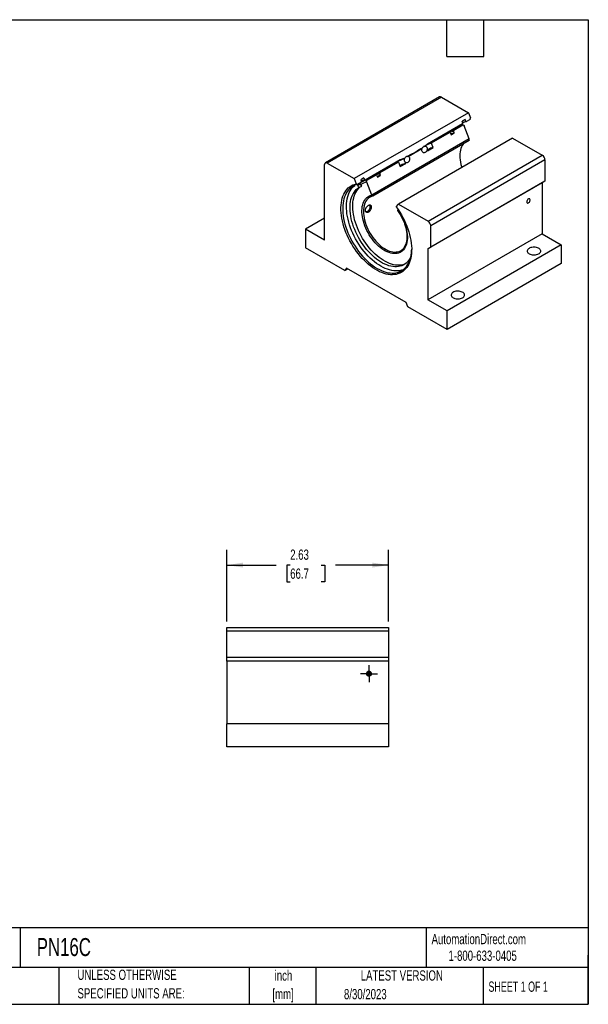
# Model space of a CAD drawing. Header units: inches. Extents: x 0.5 to 21.5, y 0.5 to 16.5.
# Tile 2 of 2: x 12.3 to 21.5, y 0.5 to 16.5. Entities that reach past the tile are written whole.
import ezdxf

# ---------------------------------------------------------------- set-up
doc = ezdxf.new("R2010")
doc.units = ezdxf.units.IN
doc.header["$LTSCALE"] = 2
doc.header["$MEASUREMENT"] = 0
doc.linetypes.add('CENTERX2', pattern=[0.8, 0.5, -0.1, 0.1, -0.1])
doc.layers.add('CENTER', color=40, linetype='CENTERX2')
doc.layers.add('DIMENSIONS', color=140, linetype='Continuous', lineweight=25)
doc.layers.add('TEXT', color=140, linetype='Continuous', lineweight=25)
doc.styles.add('SLDTEXTSTYLE0', font='TXT', dxfattribs={"width": 0.7})
doc.styles.add('SLDTEXTSTYLE1', font='TXT', dxfattribs={"width": 0.65})
doc.dimstyles.new('SLDDIMSTYLE1', dxfattribs={"dimtxt": 0.169922, "dimasz": 0.26, "dimexe": 0, "dimexo": 0.0625, "dimgap": 0.04248, "dimtad": 0, "dimtih": 1, "dimtoh": 1, "dimrnd": 1e-09, "dimzin": 12, "dimdsep": 46, "dimtxsty": 'SLDTEXTSTYLE0', "dimsah": 1, "dimcen": 0.09, "dimadec": 0, "dimazin": 3, "dimtfac": 1, "dimtofl": 0, "dimtmove": 0, "dimatfit": 3, "dimfxl": 0, "dimfrac": 2, "dimtolj": 1, "dimtzin": 12, "dimarcsym": 0})

# ---------------------------------------------------------------- blocks, each defined once
blk = doc.blocks.new('SW_NOTE_0')
at = {"layer": 'TEXT', "color": 0, "char_height": 0.1667, "attachment_point": 2, "style": 'SLDTEXTSTYLE0'}
for s, insert in [('inch', (0.25, 0.215)), ('[mm]', (0.244, -0.086))]:
    blk.add_mtext(s, dxfattribs=dict(at, insert=insert))
blk = doc.blocks.new('SW_NOTE_0_1')
at = {"layer": 'TEXT', "color": 0, "char_height": 0.16667, "attachment_point": 1, "style": 'SLDTEXTSTYLE0'}
for s, insert in [('UNLESS OTHERWISE', (0, 0.215)), ('SPECIFIED UNITS ARE:', (0, -0.086))]:
    blk.add_mtext(s, dxfattribs=dict(at, insert=insert))
blk = doc.blocks.new('_D_8')
at = {"layer": 'DIMENSIONS'}
for p, q in [((15.627, 6.723), (15.627, 7.887)), ((18.252, 6.723), (18.252, 7.887)), ((15.627, 7.637), (16.425, 7.637)), ((16.655, 7.637), (16.598, 7.637)), ((16.598, 7.637), (16.598, 7.367)), ((17.16, 7.637), (17.217, 7.637)), ((17.217, 7.637), (17.217, 7.367)), ((18.252, 7.637), (17.391, 7.637)), ((16.598, 7.367), (16.655, 7.367)), ((17.217, 7.367), (17.16, 7.367))]:
    blk.add_line(p, q, dxfattribs=at)
for points in [[(15.627, 7.637), (15.887, 7.597), (15.887, 7.677)], [(18.252, 7.637), (17.992, 7.677), (17.992, 7.597)]]:
    blk.add_solid(points, dxfattribs=at)
at = {"layer": 'DIMENSIONS', "char_height": 0.1667, "attachment_point": 1, "style": 'SLDTEXTSTYLE0'}
for s, insert in [('2.63', (16.655, 7.89)), ('66.7', (16.655, 7.582))]:
    blk.add_mtext(s, dxfattribs=dict(at, insert=insert))
blk = doc.blocks.new('SW_CENTERMARKSYMBOL_1')
at = {"layer": 'CENTER', "color": 0}
for p, q in [((-0.1, 0), (-0.1395, 0)), ((0, 0), (-0.1, 0)), ((0, 0.1), (0, 0.1395)), ((0, 0), (0, 0.1)), ((0, 0), (0, -0.1)), ((0, 0), (0.1, 0)), ((0.1, 0), (0.1395, 0)), ((0, -0.1), (0, -0.1395))]:
    blk.add_line(p, q, dxfattribs=at)

msp = doc.modelspace()

# ---------------------------------------------------------------- linework, layer by layer
for p, q in [((19.0833, 15.2451), (17.2271, 14.1736)), ((19.1133, 15.2422), (17.2571, 14.1706)), ((19.1133, 15.2422), (19.5523, 14.9888)), ((19.5523, 14.9888), (17.6961, 13.9172)), ((19.5523, 14.9888), (19.5852, 14.9038)), ((19.5782, 14.8774), (19.5852, 14.9038)), ((19.4553, 14.8065), (18.8879, 14.4789)), ((19.3161, 14.7075), (19.4612, 14.7913)), ((19.4968, 14.878), (19.4473, 14.8494)), ((19.4599, 14.8169), (19.4473, 14.8494)), ((19.4553, 14.8065), (19.4599, 14.8169)), ((19.4593, 14.8185), (19.4714, 14.8283)), ((19.5659, 14.563), (19.4842, 14.7735)), ((19.5094, 14.8455), (19.4968, 14.878)), ((19.5094, 14.8455), (19.5189, 14.8432)), ((19.5782, 14.8774), (19.5189, 14.8432)), ((19.5659, 14.563), (17.9802, 13.6476)), ((19.5657, 14.5629), (17.9803, 13.6477)), ((20.2688, 14.5751), (18.4127, 13.5036)), ((18.9513, 14.4969), (19.2451, 14.6665)), ((19.2615, 14.6587), (19.2451, 14.6665)), ((19.2615, 14.6587), (19.2721, 14.6315)), ((19.2721, 14.6315), (19.3212, 14.6599)), ((19.3161, 14.7075), (19.3107, 14.687)), ((19.3212, 14.6599), (19.3107, 14.687)), ((20.2688, 14.5751), (20.752, 14.2962)), ((19.5633, 14.537), (17.9983, 13.6336)), ((18.5697, 14.2766), (18.7933, 14.4057)), ((18.8392, 14.4408), (18.8212, 14.4374)), ((18.828, 14.4391), (18.8879, 14.4789)), ((18.8529, 14.4401), (18.8544, 14.441)), ((18.8602, 14.4382), (18.8544, 14.441)), ((18.8871, 14.369), (18.9762, 14.4205)), ((18.9513, 14.4969), (18.9493, 14.4896)), ((18.9762, 14.4205), (18.9493, 14.4896)), ((18.4406, 14.2207), (18.5038, 14.2519)), ((18.5086, 14.2414), (18.5067, 14.2341)), ((18.5086, 14.2414), (18.5101, 14.2422)), ((18.5559, 14.2772), (18.5379, 14.2738)), ((18.8355, 14.3423), (18.8375, 14.3426)), ((18.8805, 14.3858), (18.8871, 14.369)), ((18.8986, 14.3922), (18.8818, 14.3825)), ((18.8959, 13.2246), (20.752, 14.2962)), ((17.2147, 12.9189), (17.2147, 14.1461)), ((17.2571, 14.1706), (17.6961, 13.9172)), ((18.4406, 14.2207), (17.871, 13.8919)), ((18.1179, 14.0158), (18.4117, 14.1854)), ((18.4176, 14.1827), (18.4117, 14.1854)), ((18.4176, 14.1827), (18.4444, 14.1135)), ((18.456, 14.1367), (18.4392, 14.127)), ((18.4444, 14.1135), (18.5335, 14.1649)), ((18.5069, 14.2335), (18.5067, 14.2341)), ((18.5335, 14.1649), (18.527, 14.1817)), ((18.5523, 14.1787), (18.5542, 14.1791)), ((20.7944, 14.2227), (18.9383, 13.1511)), ((20.7944, 14.2227), (20.7944, 13.8748)), ((17.851, 13.9279), (17.8015, 13.8993)), ((17.851, 13.9279), (17.8625, 13.8982)), ((17.9018, 13.8911), (18.0469, 13.9748)), ((18.0633, 13.967), (18.0469, 13.9748)), ((18.0633, 13.967), (18.0739, 13.9398)), ((18.0739, 13.9398), (18.123, 13.9682)), ((18.1179, 14.0158), (18.1125, 13.9953)), ((18.123, 13.9682), (18.1125, 13.9953)), ((17.6961, 13.9172), (17.7291, 13.8323)), ((17.7291, 13.8323), (17.7503, 13.8222)), ((17.8116, 13.8576), (17.7503, 13.8222)), ((17.7978, 13.8296), (17.754, 13.8043)), ((17.7728, 13.7722), (17.754, 13.8043)), ((17.7728, 13.7722), (17.8166, 13.7975)), ((17.8166, 13.7975), (17.7978, 13.8296)), ((17.8015, 13.8993), (17.813, 13.8696)), ((17.8116, 13.8576), (17.813, 13.8696)), ((17.8683, 13.8913), (17.8124, 13.859)), ((17.8625, 13.8982), (17.871, 13.8919)), ((17.9802, 13.6476), (17.8985, 13.8581)), ((20.7502, 13.8493), (18.8941, 12.7778)), ((20.7944, 13.8748), (18.9383, 12.8033)), ((20.7944, 13.8748), (20.7502, 13.8493)), ((20.7502, 13.8493), (20.7502, 13.0209)), ((18.3797, 13.4567), (18.4127, 13.5036)), ((18.4127, 13.5036), (18.8959, 13.2246)), ((18.4073, 13.4175), (18.3991, 13.4058)), ((17.2147, 13.2761), (16.9053, 13.0975)), ((18.9383, 12.8033), (18.9383, 13.1511)), ((16.9053, 13.0975), (16.9053, 12.7913)), ((17.2147, 12.9189), (16.9053, 13.0975)), ((20.7502, 13.0209), (18.8941, 11.9494)), ((20.7502, 13.0209), (21.0596, 12.8423)), ((18.8941, 12.7778), (18.9383, 12.8033)), ((21.0596, 12.8423), (19.2034, 11.7708)), ((21.0596, 12.8423), (21.0596, 12.5361)), ((17.5446, 12.4222), (16.9053, 12.7913)), ((18.8941, 12.7778), (18.8941, 11.9494)), ((21.0596, 12.5361), (19.2034, 11.4646)), ((17.5711, 12.46), (17.5446, 12.4222)), ((17.5446, 12.4222), (17.5906, 12.4488)), ((18.5377, 11.902), (17.5711, 12.46)), ((18.5642, 11.8336), (18.5377, 11.902)), ((19.2034, 11.7708), (18.8941, 11.9494)), ((19.2034, 11.4646), (18.5642, 11.8336)), ((19.2034, 11.4646), (19.2034, 11.7708)), ((15.6274, 6.6229), (18.2524, 6.6229)), ((15.6274, 6.5629), (15.6274, 6.6229)), ((18.2524, 6.5629), (15.6274, 6.5629)), ((15.6274, 6.1369), (15.6274, 6.5629)), ((18.2524, 6.6229), (18.2524, 6.5629)), ((18.2524, 6.5629), (18.2524, 6.1369)), ((18.2524, 6.1369), (15.6274, 6.1369)), ((15.6274, 6.0744), (15.6274, 6.1369)), ((18.2524, 6.1369), (18.2524, 6.0744)), ((18.2524, 6.0744), (15.6274, 6.0744)), ((15.6274, 6.0744), (15.6274, 5.0599)), ((18.2524, 6.0744), (18.2524, 5.0599)), ((17.9631, 5.8748), (17.9721, 5.8748)), ((17.9721, 5.869), (17.9631, 5.869)), ((17.9751, 5.8748), (17.9721, 5.8748)), ((17.9721, 5.869), (17.9751, 5.869)), ((15.6274, 4.6849), (15.6274, 5.0599)), ((18.2524, 5.0599), (15.6274, 5.0599)), ((18.2524, 5.0599), (18.2524, 4.6849)), ((18.2524, 4.6849), (15.6274, 4.6849))]:
    msp.add_line(p, q)
at = {"flags": 128}
for points in [[(19.4287, 14.7878), (19.4294, 14.7885), (19.4348, 14.7946)], [(19.4556, 14.828), (19.4805, 14.8376), (19.5094, 14.8455)], [(19.209, 14.6643), (19.2086, 14.664), (19.1928, 14.6522)], [(19.3212, 14.6599), (19.2933, 14.6533), (19.2672, 14.6441)], [(19.4741, 14.4856), (19.4655, 14.4755), (19.4513, 14.4551), (19.4391, 14.4324), (19.429, 14.4075), (19.4212, 14.3804), (19.4155, 14.3514), (19.4121, 14.3207), (19.411, 14.2885), (19.4122, 14.255), (19.4156, 14.2203), (19.4214, 14.1848), (19.4293, 14.1486), (19.4395, 14.112), (19.4436, 14.0987)], [(18.0109, 13.9726), (18.0104, 13.9723), (17.9946, 13.9605)], [(18.123, 13.9682), (18.0951, 13.9616), (18.069, 13.9524)], [(18.3797, 13.4567), (18.4088, 13.4153), (18.4365, 13.3726), (18.4626, 13.3289), (18.4872, 13.2842), (18.5101, 13.2388), (18.5311, 13.1929), (18.5503, 13.1466), (18.5676, 13.1001), (18.5828, 13.0536), (18.596, 13.0072), (18.607, 12.9612), (18.6158, 12.9157), (18.6225, 12.871), (18.6269, 12.8271), (18.629, 12.7843), (18.6289, 12.7428), (18.6266, 12.7026), (18.622, 12.664), (18.6151, 12.6271), (18.6061, 12.592), (18.5949, 12.5589), (18.5815, 12.5279), (18.5661, 12.4992), (18.5487, 12.4728), (18.5293, 12.4489), (18.5081, 12.4275), (18.485, 12.4088), (18.4603, 12.3928), (18.434, 12.3795), (18.4062, 12.369), (18.377, 12.3615), (18.3466, 12.3568), (18.3149, 12.355), (18.2823, 12.3562), (18.2488, 12.3602), (18.2145, 12.3672), (18.1796, 12.377), (18.1442, 12.3896), (18.1084, 12.4051), (18.0724, 12.4232), (18.0364, 12.4441), (18.0004, 12.4674), (17.9646, 12.4933), (17.9292, 12.5215), (17.8943, 12.552), (17.86, 12.5846), (17.8265, 12.6193), (17.7939, 12.6558), (17.7622, 12.6941), (17.7318, 12.7339), (17.7026, 12.7752), (17.6748, 12.8178), (17.6485, 12.8614), (17.6238, 12.906), (17.6007, 12.9513), (17.5795, 12.9972), (17.5601, 13.0435), (17.5427, 13.09), (17.5273, 13.1365), (17.5139, 13.1829), (17.5027, 13.2289), (17.4937, 13.2745), (17.4868, 13.3193), (17.4822, 13.3632), (17.4799, 13.4061), (17.4798, 13.4478), (17.4819, 13.4881), (17.4863, 13.5269), (17.493, 13.564), (17.5018, 13.5992), (17.5128, 13.6325), (17.526, 13.6637), (17.5412, 13.6926), (17.5585, 13.7192), (17.5776, 13.7433), (17.5987, 13.765), (17.6216, 13.7839), (17.6461, 13.8002), (17.6723, 13.8138), (17.7, 13.8245), (17.7291, 13.8323)], [(17.7503, 13.8222), (17.7217, 13.8143), (17.6944, 13.8036), (17.6687, 13.7901), (17.6446, 13.7739), (17.6221, 13.7549), (17.6015, 13.7333), (17.5828, 13.7092), (17.566, 13.6827), (17.5512, 13.6539), (17.5386, 13.6228), (17.528, 13.5896), (17.5196, 13.5546), (17.5135, 13.5177), (17.5096, 13.4791), (17.5079, 13.439), (17.5084, 13.3976), (17.5113, 13.355), (17.5164, 13.3115), (17.5237, 13.267), (17.5331, 13.222), (17.5448, 13.1764), (17.5585, 13.1306), (17.5743, 13.0847), (17.5921, 13.0388), (17.6119, 12.9933), (17.6334, 12.9481), (17.6567, 12.9036), (17.6817, 12.86), (17.7082, 12.8173), (17.7361, 12.7757), (17.7654, 12.7355), (17.796, 12.6968), (17.8276, 12.6597), (17.8602, 12.6245), (17.8936, 12.5911), (17.9277, 12.5598), (17.9624, 12.5308), (17.9976, 12.504), (18.033, 12.4796), (18.0685, 12.4578), (18.1041, 12.4386), (18.1395, 12.4221), (18.1746, 12.4083), (18.2093, 12.3973), (18.2435, 12.3891), (18.2769, 12.3839), (18.3095, 12.3815), (18.3411, 12.3821), (18.3716, 12.3856), (18.4009, 12.392), (18.4289, 12.4012), (18.4554, 12.4133), (18.4804, 12.4281), (18.5037, 12.4457), (18.5252, 12.466), (18.5449, 12.4888), (18.5627, 12.5141), (18.5785, 12.5418), (18.5923, 12.5717), (18.6039, 12.6038), (18.6134, 12.6379), (18.6207, 12.6739), (18.6258, 12.7116), (18.6286, 12.751), (18.6292, 12.7735)], [(18.4945, 12.4383), (18.4902, 12.4366), (18.4623, 12.4274), (18.433, 12.421), (18.4024, 12.4175), (18.3708, 12.417), (18.3382, 12.4193), (18.3048, 12.4246), (18.2707, 12.4327), (18.236, 12.4437), (18.2008, 12.4575), (18.1654, 12.474), (18.1299, 12.4932), (18.0943, 12.5151), (18.0589, 12.5394), (18.0238, 12.5662), (17.9891, 12.5953), (17.955, 12.6265), (17.9215, 12.6599), (17.8889, 12.6952), (17.8573, 12.7322), (17.8268, 12.7709), (17.7975, 12.8112), (17.7695, 12.8527), (17.743, 12.8954), (17.718, 12.9391), (17.6947, 12.9835), (17.6732, 13.0287), (17.6535, 13.0742), (17.6357, 13.1201), (17.6199, 13.166), (17.6061, 13.2118), (17.5945, 13.2574), (17.585, 13.3024), (17.5777, 13.3469), (17.5726, 13.3905), (17.5698, 13.433), (17.5692, 13.4744), (17.5709, 13.5145), (17.5748, 13.5531), (17.581, 13.59), (17.5894, 13.6251), (17.5999, 13.6582), (17.6126, 13.6893), (17.6273, 13.7181), (17.6441, 13.7446), (17.6629, 13.7687), (17.6835, 13.7903), (17.7039, 13.8078)], [(18.6163, 12.6508), (18.6097, 12.6366), (18.595, 12.6098), (18.5784, 12.5854), (18.5598, 12.5635), (18.5394, 12.5441), (18.5173, 12.5273), (18.4935, 12.5132), (18.4682, 12.5019), (18.4414, 12.4934), (18.4134, 12.4877), (18.3841, 12.4849), (18.3538, 12.485), (18.3226, 12.4879), (18.2906, 12.4937), (18.2579, 12.5024), (18.2247, 12.5139), (18.1912, 12.5281), (18.1574, 12.545), (18.1236, 12.5646), (18.0898, 12.5866), (18.0562, 12.6111), (18.0231, 12.638), (17.9904, 12.667), (17.9584, 12.6982), (17.9271, 12.7313), (17.8968, 12.7662), (17.8676, 12.8028), (17.8396, 12.8408), (17.8128, 12.8802), (17.7875, 12.9208), (17.7637, 12.9623), (17.7416, 13.0047), (17.7212, 13.0476), (17.7026, 13.091), (17.6859, 13.1346), (17.6712, 13.1783), (17.6586, 13.2219), (17.648, 13.2651), (17.6396, 13.3078), (17.6334, 13.3498), (17.6294, 13.391), (17.6276, 13.431), (17.628, 13.4699), (17.6307, 13.5073), (17.6356, 13.5431), (17.6427, 13.5773), (17.6519, 13.6095), (17.6633, 13.6398), (17.6767, 13.6679), (17.6922, 13.6937), (17.7096, 13.7171), (17.7289, 13.7381), (17.75, 13.7565), (17.7728, 13.7722), (17.7728, 13.7722)], [(18.5245, 12.5324), (18.512, 12.5272), (18.4853, 12.5187), (18.4572, 12.513), (18.428, 12.5102), (18.3977, 12.5103), (18.3664, 12.5132), (18.3344, 12.5191), (18.3018, 12.5277), (18.2686, 12.5392), (18.235, 12.5534), (18.2013, 12.5703), (18.1674, 12.5899), (18.1336, 12.6119), (18.1001, 12.6365), (18.0669, 12.6633), (18.0342, 12.6924), (18.0022, 12.7235), (17.971, 12.7566), (17.9407, 12.7915), (17.9114, 12.8281), (17.8834, 12.8661), (17.8567, 12.9055), (17.8313, 12.9461), (17.8076, 12.9876), (17.7854, 13.03), (17.765, 13.0729), (17.7465, 13.1163), (17.7298, 13.16), (17.7151, 13.2036), (17.7024, 13.2472), (17.6919, 13.2904), (17.6835, 13.3331), (17.6772, 13.3751), (17.6732, 13.4163), (17.6714, 13.4563), (17.6719, 13.4952), (17.6745, 13.5326), (17.6794, 13.5684), (17.6865, 13.6026), (17.6957, 13.6348), (17.7071, 13.6651), (17.7206, 13.6932), (17.736, 13.719), (17.7535, 13.7424), (17.7728, 13.7634), (17.7938, 13.7818), (17.8166, 13.7975)], [(17.787, 13.8423), (17.7942, 13.8475), (17.7947, 13.8478)], [(17.8087, 13.8807), (17.8339, 13.8904), (17.8625, 13.8982)], [(18.3991, 13.4058), (18.4222, 13.3725), (18.4439, 13.338), (18.464, 13.3025), (18.4825, 13.2662), (18.4992, 13.2294), (18.514, 13.1923), (18.5268, 13.155), (18.5376, 13.1179), (18.5462, 13.0811), (18.5527, 13.0449), (18.5569, 13.0095), (18.5589, 12.9751), (18.5587, 12.9419), (18.5562, 12.9102), (18.5515, 12.88), (18.5445, 12.8517), (18.5354, 12.8253), (18.5242, 12.8011), (18.511, 12.7792), (18.4957, 12.7596), (18.4787, 12.7426), (18.4598, 12.7283), (18.4393, 12.7166), (18.4173, 12.7078), (18.3939, 12.7018), (18.3693, 12.6987), (18.3435, 12.6985), (18.3169, 12.7012), (18.2894, 12.7069), (18.2613, 12.7153), (18.2328, 12.7266), (18.2041, 12.7406), (18.1752, 12.7573), (18.1464, 12.7765), (18.1179, 12.7981), (18.0899, 12.822), (18.0624, 12.8481), (18.0357, 12.8762), (18.01, 12.9061), (17.9853, 12.9377), (17.9619, 12.9707), (17.9399, 13.0049), (17.9194, 13.0402), (17.9006, 13.0763), (17.8835, 13.1131), (17.8683, 13.1501), (17.8551, 13.1874), (17.8438, 13.2246), (17.8347, 13.2614), (17.8278, 13.2978), (17.8231, 13.3334), (17.8206, 13.368), (17.8203, 13.4015), (17.8224, 13.4336), (17.8266, 13.4641), (17.8331, 13.4928), (17.8417, 13.5196), (17.8525, 13.5443), (17.8653, 13.5668), (17.8801, 13.5868), (17.8968, 13.6044), (17.9152, 13.6193), (17.9354, 13.6316), (17.9571, 13.641), (17.9802, 13.6476)], [(18.3993, 13.4059), (18.4224, 13.3726), (18.4441, 13.3381), (18.4642, 13.3026), (18.4827, 13.2663), (18.4994, 13.2295), (18.5142, 13.1924), (18.527, 13.1551), (18.5377, 13.118), (18.5464, 13.0812), (18.5528, 13.045), (18.5571, 13.0096), (18.5591, 12.9752), (18.5589, 12.942), (18.5564, 12.9103), (18.5516, 12.8801), (18.5447, 12.8518), (18.5356, 12.8254), (18.5244, 12.8012), (18.5111, 12.7793), (18.4959, 12.7597), (18.4788, 12.7427), (18.46, 12.7284), (18.4395, 12.7167), (18.4175, 12.7079), (18.3941, 12.7019), (18.3695, 12.6988), (18.3437, 12.6986), (18.317, 12.7013), (18.2896, 12.707), (18.2615, 12.7154), (18.233, 12.7267), (18.2042, 12.7407), (18.1754, 12.7574), (18.1466, 12.7766), (18.1181, 12.7982), (18.09, 12.8221), (18.0626, 12.8482), (18.0359, 12.8763), (18.0102, 12.9062), (17.9855, 12.9378), (17.9621, 12.9708), (17.9401, 13.005), (17.9196, 13.0403), (17.9008, 13.0764), (17.8837, 13.1132), (17.8685, 13.1503), (17.8552, 13.1875), (17.844, 13.2247), (17.8349, 13.2615), (17.828, 13.2979), (17.8233, 13.3335), (17.8208, 13.3681), (17.8205, 13.4016), (17.8225, 13.4337), (17.8268, 13.4642), (17.8332, 13.4929), (17.8419, 13.5197), (17.8526, 13.5444), (17.8655, 13.5669), (17.8802, 13.5869), (17.8969, 13.6045), (17.9154, 13.6194), (17.9355, 13.6317), (17.9572, 13.6411), (17.9803, 13.6477)], [(17.9983, 13.6336), (17.9755, 13.6269), (17.9542, 13.6173), (17.9345, 13.6049), (17.9166, 13.5898), (17.9004, 13.572), (17.8862, 13.5517), (17.8741, 13.529), (17.864, 13.504), (17.8561, 13.4769), (17.8505, 13.448), (17.8471, 13.4173), (17.846, 13.385), (17.8471, 13.3515), (17.8506, 13.3168), (17.8563, 13.2813), (17.8643, 13.2451), (17.8744, 13.2085), (17.8867, 13.1718), (17.9009, 13.1351), (17.9171, 13.0987), (17.9352, 13.0628), (17.9549, 13.0277), (17.9762, 12.9936), (17.999, 12.9607), (18.0231, 12.9292), (18.0483, 12.8994), (18.0745, 12.8714), (18.1016, 12.8453), (18.1292, 12.8215), (18.1573, 12.8), (18.1857, 12.781), (18.2142, 12.7645), (18.2426, 12.7508), (18.2707, 12.7398), (18.2984, 12.7317), (18.3254, 12.7265), (18.3516, 12.7243), (18.3768, 12.725), (18.4009, 12.7287), (18.4237, 12.7353), (18.445, 12.7447), (18.4648, 12.757), (18.4828, 12.7721), (18.499, 12.7898), (18.5133, 12.81), (18.5255, 12.8327), (18.5347, 12.8549)], [(20.5266, 13.5226), (20.5345, 13.5285), (20.5417, 13.5365), (20.5477, 13.5459), (20.552, 13.5561), (20.5543, 13.5662), (20.5543, 13.5754), (20.552, 13.5829), (20.5477, 13.5882), (20.5417, 13.5907), (20.5345, 13.5904), (20.5266, 13.5871), (20.5188, 13.5813), (20.5115, 13.5733), (20.5055, 13.5638), (20.5012, 13.5536), (20.499, 13.5435), (20.499, 13.5343), (20.5012, 13.5268), (20.5055, 13.5216), (20.5115, 13.519), (20.5188, 13.5194), (20.5266, 13.5226)], [(20.5403, 12.6956), (20.5545, 12.6887), (20.5705, 12.6833), (20.5879, 12.6795), (20.6061, 12.6775), (20.6246, 12.6773), (20.643, 12.6789), (20.6606, 12.6822), (20.677, 12.6872), (20.6916, 12.6938), (20.7042, 12.7017), (20.7143, 12.7107), (20.7215, 12.7205), (20.7258, 12.7309), (20.727, 12.7416), (20.725, 12.7523), (20.72, 12.7626), (20.712, 12.7722), (20.7013, 12.781), (20.6882, 12.7886), (20.673, 12.7947), (20.6563, 12.7994), (20.6384, 12.8023), (20.62, 12.8034), (20.6015, 12.8027), (20.5834, 12.8003), (20.5664, 12.7961), (20.5508, 12.7902), (20.5371, 12.783), (20.5258, 12.7745), (20.5171, 12.7651), (20.5113, 12.7549), (20.5085, 12.7443), (20.5089, 12.7336), (20.5124, 12.7231), (20.519, 12.7131), (20.5284, 12.7038), (20.5403, 12.6956)], [(19.3029, 11.9813), (19.3171, 11.9744), (19.3331, 11.969), (19.3504, 11.9652), (19.3686, 11.9631), (19.3872, 11.9629), (19.4055, 11.9645), (19.4231, 11.9679), (19.4395, 11.9729), (19.4542, 11.9794), (19.4668, 11.9873), (19.4768, 11.9963), (19.4841, 12.0062), (19.4884, 12.0166), (19.4896, 12.0273), (19.4876, 12.0379), (19.4826, 12.0482), (19.4746, 12.0579), (19.4638, 12.0666), (19.4507, 12.0742), (19.4356, 12.0804), (19.4188, 12.085), (19.401, 12.0879), (19.3825, 12.0891), (19.364, 12.0884), (19.346, 12.0859), (19.3289, 12.0817), (19.3133, 12.0759), (19.2997, 12.0686), (19.2883, 12.0602), (19.2796, 12.0507), (19.2738, 12.0405), (19.2711, 12.03), (19.2715, 12.0192), (19.275, 12.0087), (19.2815, 11.9987), (19.2909, 11.9895), (19.3029, 11.9813)]]:
    msp.add_lwpolyline(points, dxfattribs=at)
msp.add_circle((17.9361, 5.8719), 0.0395)
for centre, radius, start, end in [((19.0957, 15.2176), 0.0302, 54.38242, 114.30712), ((19.507, 14.5221), 0.273, 99.65124, 115.28855), ((19.4015, 14.7572), 0.041, 42.01988, 52.66708), ((19.5767, 14.5757), 0.2737, 102.19124, 115.74833), ((19.2908, 14.3974), 0.273, 99.65124, 115.28855), ((19.356, 14.4232), 0.2677, 99.75657, 114.77535), ((19.3619, 14.4384), 0.273, 99.65124, 115.28855), ((18.993, 14.2288), 0.2644, 99.50339, 126.70905), ((18.9968, 14.2286), 0.2721, 99.63629, 116.94217), ((19.0185, 14.1838), 0.2404, 100.13171, 119.8937), ((18.5546, 13.9713), 0.2739, 99.66643, 113.73405), ((20.7023, 14.2185), 0.0922, 2.60548, 57.39452), ((17.2406, 14.1503), 0.0262, 50.79671, 189.21404), ((18.4575, 13.9163), 0.273, 99.65124, 115.28855), ((18.5527, 13.9792), 0.2661, 124.61874, 132.24488), ((18.5503, 13.9735), 0.2642, 99.4989, 128.81165), ((18.5758, 13.9282), 0.2404, 100.13171, 119.8937), ((18.0926, 13.7057), 0.273, 99.65124, 115.28855), ((18.1578, 13.7315), 0.2677, 99.75657, 114.77535), ((18.1637, 13.7467), 0.273, 99.65124, 115.28855), ((17.7171, 13.7839), 0.0421, 28.94292, 57.99923), ((17.7584, 13.807), 0.0454, 29.74907, 52.17962), ((17.9421, 13.6033), 0.2585, 99.72027, 122.61369), ((17.9289, 13.6242), 0.2739, 102.19541, 115.23253), ((17.9465, 13.6255), 0.2693, 99.55881, 119.86794), ((18.8462, 13.147), 0.0922, 2.60548, 57.39452), ((17.9361, 5.8719), 0.0391, 4.22992, 355.77008), ((17.9361, 5.8719), 0.0361, 4.58253, 355.41747), ((17.9361, 5.8719), 0.0271, 6.11158, 353.88842)]:
    msp.add_arc(centre, radius, start, end)
for points, knots in [([(19.4612, 14.7913), (19.4659, 14.7914), (19.4706, 14.7899), (19.4788, 14.7836), (19.4821, 14.7789), (19.4842, 14.7735)], [0, 0, 0, 0, 0.5, 0.5, 1, 1, 1, 1]), ([(18.5562, 14.278), (18.5935, 14.2981), (18.6685, 14.3387), (18.7441, 14.3834), (18.7821, 14.4086), (18.7837, 14.4097)], [0, 0, 0, 0, 0.4850549, 0.9775438, 1, 1, 1, 1]), ([(18.7938, 14.3664), (18.7912, 14.373), (18.7904, 14.3804), (18.7916, 14.3946), (18.7937, 14.4013), (18.7995, 14.4135), (18.8031, 14.4187), (18.8117, 14.4278), (18.8164, 14.4316), (18.8266, 14.4375), (18.8319, 14.4395), (18.843, 14.4418), (18.8488, 14.4419), (18.86, 14.4397), (18.8656, 14.4374), (18.873, 14.4315), (18.8753, 14.4292), (18.8792, 14.4238), (18.8809, 14.4207), (18.8835, 14.4142), (18.8843, 14.4106), (18.8853, 14.4035), (18.8853, 14.3998), (18.8847, 14.3927), (18.884, 14.3892), (18.8821, 14.3825), (18.8809, 14.3794), (18.8766, 14.3703), (18.8729, 14.365), (18.8644, 14.3559), (18.8596, 14.3521), (18.8495, 14.3463), (18.8441, 14.3442), (18.833, 14.342), (18.8273, 14.3418), (18.8188, 14.3435), (18.816, 14.3443), (18.8106, 14.3468), (18.8079, 14.3483), (18.8006, 14.3542), (18.7964, 14.3597), (18.7938, 14.3664)], [0, 0, 0, 0, 0.0625, 0.0625, 0.125, 0.125, 0.1875, 0.1875, 0.25, 0.25, 0.3125, 0.3125, 0.375, 0.375, 0.4375, 0.4375, 0.46875, 0.46875, 0.5, 0.5, 0.53125, 0.53125, 0.5625, 0.5625, 0.59375, 0.59375, 0.625, 0.625, 0.6875, 0.6875, 0.75, 0.75, 0.8125, 0.8125, 0.875, 0.875, 0.90625, 0.90625, 0.9375, 0.9375, 1, 1, 1, 1]), ([(18.5989, 14.2539), (18.6015, 14.2472), (18.6024, 14.2398), (18.6011, 14.2256), (18.5991, 14.2189), (18.5933, 14.2067), (18.5896, 14.2015), (18.5811, 14.1924), (18.5764, 14.1886), (18.5662, 14.1827), (18.5609, 14.1807), (18.5498, 14.1784), (18.544, 14.1783), (18.5327, 14.1805), (18.5272, 14.1828), (18.5198, 14.1887), (18.5175, 14.191), (18.5135, 14.1964), (18.5119, 14.1995), (18.5093, 14.206), (18.5084, 14.2096), (18.5075, 14.2167), (18.5074, 14.2204), (18.5081, 14.2275), (18.5087, 14.231), (18.5106, 14.2377), (18.5119, 14.2408), (18.5162, 14.2499), (18.5199, 14.2552), (18.5283, 14.2643), (18.5331, 14.2681), (18.5432, 14.2739), (18.5487, 14.276), (18.5597, 14.2782), (18.5655, 14.2784), (18.574, 14.2768), (18.5767, 14.2759), (18.5822, 14.2735), (18.5848, 14.2719), (18.5922, 14.266), (18.5964, 14.2605), (18.5989, 14.2539)], [0, 0, 0, 0, 0.0625, 0.0625, 0.125, 0.125, 0.1875, 0.1875, 0.25, 0.25, 0.3125, 0.3125, 0.375, 0.375, 0.4375, 0.4375, 0.46875, 0.46875, 0.5, 0.5, 0.53125, 0.53125, 0.5625, 0.5625, 0.59375, 0.59375, 0.625, 0.625, 0.6875, 0.6875, 0.75, 0.75, 0.8125, 0.8125, 0.875, 0.875, 0.90625, 0.90625, 0.9375, 0.9375, 1, 1, 1, 1]), ([(17.8985, 13.8581), (17.8964, 13.8635), (17.8956, 13.8697), (17.8968, 13.8812), (17.8987, 13.8868), (17.9018, 13.8911)], [0, 0, 0, 0, 0.5, 0.5, 1, 1, 1, 1]), ([(17.9273, 13.3732), (17.9305, 13.375), (17.9336, 13.3772), (17.9396, 13.3823), (17.9425, 13.3852), (17.948, 13.3915), (17.9506, 13.3949), (17.9554, 13.4022), (17.9577, 13.4061), (17.9637, 13.418), (17.9668, 13.4265), (17.971, 13.4429), (17.9721, 13.4511), (17.9721, 13.462), (17.9718, 13.4655), (17.9708, 13.4718), (17.97, 13.4746), (17.9679, 13.4798), (17.9666, 13.4821), (17.9635, 13.4859), (17.9617, 13.4874), (17.9576, 13.4897), (17.9554, 13.4905), (17.9506, 13.4913), (17.948, 13.4913), (17.9425, 13.4906), (17.9396, 13.4898), (17.9336, 13.4876), (17.9305, 13.4861), (17.921, 13.4806), (17.9145, 13.4756), (17.9024, 13.4638), (17.8966, 13.4568), (17.8893, 13.4457), (17.887, 13.4418), (17.8831, 13.4339), (17.8815, 13.43), (17.8787, 13.4221), (17.8777, 13.4181), (17.8763, 13.4104), (17.8759, 13.4066), (17.8759, 13.3992), (17.8763, 13.3958), (17.8777, 13.3893), (17.8787, 13.3862), (17.8814, 13.3807), (17.8831, 13.3783), (17.887, 13.374), (17.8892, 13.3722), (17.8965, 13.368), (17.9023, 13.3667), (17.9144, 13.3675), (17.9209, 13.3695), (17.9273, 13.3732)], [0, 0, 0, 0, 0.03125, 0.03125, 0.0625, 0.0625, 0.09375, 0.09375, 0.125, 0.125, 0.1875, 0.1875, 0.25, 0.25, 0.28125, 0.28125, 0.3125, 0.3125, 0.34375, 0.34375, 0.375, 0.375, 0.40625, 0.40625, 0.4375, 0.4375, 0.46875, 0.46875, 0.5, 0.5, 0.5625, 0.5625, 0.625, 0.625, 0.65625, 0.65625, 0.6875, 0.6875, 0.71875, 0.71875, 0.75, 0.75, 0.78125, 0.78125, 0.8125, 0.8125, 0.84375, 0.84375, 0.875, 0.875, 0.9375, 0.9375, 1, 1, 1, 1]), ([(17.9117, 13.3822), (17.917, 13.386), (17.9276, 13.3935), (17.941, 13.4118), (17.9508, 13.4328), (17.9564, 13.4545), (17.957, 13.4737), (17.9548, 13.4862), (17.9512, 13.4898), (17.9504, 13.4906)], [0, 0, 0, 0, 0.15959133, 0.31914978, 0.47956012, 0.64053632, 0.8005926, 0.95968983, 1, 1, 1, 1]), ([(17.9501, 13.4906), (17.9516, 13.4886), (17.9557, 13.4832), (17.9573, 13.4679), (17.9551, 13.4477), (17.9482, 13.426), (17.9371, 13.4057), (17.9243, 13.3906), (17.9153, 13.3846), (17.9117, 13.3822)], [0, 0, 0, 0, 0.0938438, 0.2537598, 0.412499, 0.5711826, 0.7310071, 0.8914214, 1, 1, 1, 1]), ([(17.9117, 13.3822), (17.9062, 13.3796), (17.8968, 13.375), (17.8885, 13.3766), (17.885, 13.3773)], [0, 0, 0, 0, 0.5869822, 1, 1, 1, 1]), ([(17.8855, 13.3766), (17.8905, 13.3763), (17.899, 13.3758), (17.908, 13.3803), (17.9117, 13.3822)], [0, 0, 0, 0, 0.5874744, 1, 1, 1, 1]), ([(18.3993, 13.4059), (18.3985, 13.4044), (18.3974, 13.4023), (18.3983, 13.4017), (18.3986, 13.4015)], [0, 0, 0, 0, 0.68244413, 1, 1, 1, 1]), ([(18.3982, 13.4012), (18.3988, 13.4004), (18.4068, 13.3896), (18.4214, 13.3682), (18.4414, 13.3364), (18.46, 13.3037), (18.4771, 13.2704), (18.4927, 13.2365), (18.5067, 13.2024), (18.5189, 13.1682), (18.5294, 13.1341), (18.538, 13.1004), (18.5447, 13.0672), (18.5495, 13.0347), (18.5524, 13.0032), (18.5534, 12.9727), (18.5524, 12.9436), (18.5497, 12.9159), (18.545, 12.89), (18.5399, 12.8695), (18.5357, 12.8585), (18.5343, 12.8548)], [0, 0, 0, 0, 0.0046777, 0.0617769, 0.1189007, 0.1760341, 0.2331658, 0.2902821, 0.3473721, 0.4044252, 0.4614309, 0.518379, 0.5752605, 0.6320681, 0.6887977, 0.7454504, 0.8020353, 0.8585745, 0.9151021, 0.9716661, 1, 1, 1, 1])]:
    msp.add_open_spline(points, degree=3, knots=knots)
for points in [[(19.5633, 14.537), (19.5672, 14.5445), (19.568, 14.5542), (19.5657, 14.5629)], [(17.9983, 13.6336), (17.9911, 13.6347), (17.9844, 13.64), (17.9803, 13.6477)]]:
    msp.add_open_spline(points, degree=3)
at = {"layer": 'TEXT'}
for p, q in [((0.5, 16.5), (21.5, 16.5)), ((19.2, 15.9), (19.2, 16.5)), ((19.8, 15.9), (19.8, 16.5)), ((21.5, 16.5), (21.5, 0.5)), ((19.2, 15.9), (19.8, 15.9)), ((21.5, 1.7422), (0.5, 1.7422)), ((12.2645, 1.7422), (12.2645, 1.1)), ((18.8642, 1.7422), (18.8642, 1.1)), ((21.5, 0.5), (21.5, 1.3)), ((21.5, 1.1), (0.5, 1.1)), ((12.8961, 1.1), (12.8961, 0.5)), ((15.9862, 1.1), (15.9862, 0.5)), ((17.0718, 1.1), (17.0718, 0.5)), ((19.7912, 1.1), (19.7912, 0.5)), ((0.5, 0.5), (21.5, 0.5))]:
    msp.add_line(p, q, dxfattribs=at)

# ---------------------------------------------------------------- block references
at = {"layer": 'CENTER'}
msp.add_blockref('SW_CENTERMARKSYMBOL_1', (17.9361, 5.8719), dxfattribs=at)
at = {"layer": 'TEXT'}
for name, p in [('SW_NOTE_0_1', (13.1975, 0.8482)), ('SW_NOTE_0', (16.2952, 0.8365))]:
    msp.add_blockref(name, p, dxfattribs=at)

# ---------------------------------------------------------------- texts
for s, insert, char_height, attachment_point, style in [('AutomationDirect.com', (18.9524, 1.6438), 0.166667, 1, 'SLDTEXTSTYLE0'), ('PN16C', (12.536, 1.5763), 0.29167, 1, 'SLDTEXTSTYLE0'), ('1-800-633-0405', (19.2277, 1.373), 0.166667, 1, 'SLDTEXTSTYLE0'), ('LATEST VERSION', (18.4687, 1.0523), 0.166667, 2, 'SLDTEXTSTYLE0'), ('SHEET 1 OF 1', (19.8773, 0.8702), 0.166667, 1, 'SLDTEXTSTYLE1'), ('8/30/2023', (17.5286, 0.7491), 0.16667, 1, 'SLDTEXTSTYLE0')]:
    msp.add_mtext(s, dxfattribs=dict(at, insert=insert, char_height=char_height, attachment_point=attachment_point, style=style))

# ---------------------------------------------------------------- dimensions: what is measured, and where the dimension line sits
at = {"layer": 'DIMENSIONS'}
dim = msp.add_linear_dim(base=(15.6273950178, 7.6368362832), p1=(18.2523950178, 6.6229025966), p2=(15.6273950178, 6.6229025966), dimstyle='SLDDIMSTYLE1', dxfattribs=at)
dim.commit()
dim.dimension.update_dxf_attribs({"geometry": '_D_8', "text_midpoint": (16.9078761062, 7.6368362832), "dimtype": 160})

doc.saveas('drawing.dxf')
